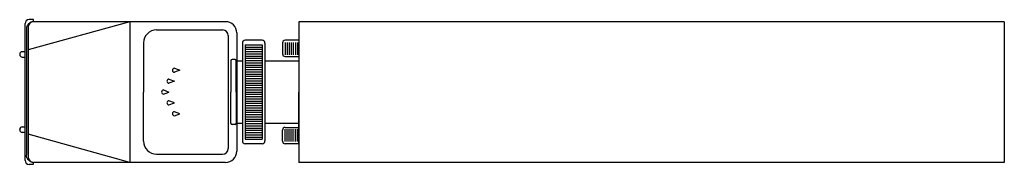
# Model space of a CAD drawing. Extents: x 597.5 to 615, y 163.2 to 165.7.
import ezdxf

# ---------------------------------------------------------------- set-up
doc = ezdxf.new("R2010")
doc.units = 0
doc.header["$MEASUREMENT"] = 0
doc.layers.add('AUTOS', color=1, linetype='CONTINUOUS')

msp = doc.modelspace()

# ---------------------------------------------------------------- linework, layer by layer
at = {"layer": 'AUTOS'}
for p, q in [((597.779, 165.711), (597.779, 165.744)), ((599.481, 165.708), (597.681, 165.208)), ((597.681, 165.608), (597.681, 163.308)), ((601.178, 165.708), (597.781, 165.708)), ((599.481, 165.708), (599.481, 163.208)), ((614.978, 165.708), (602.478, 165.708)), ((602.478, 165.708), (602.478, 163.208)), ((614.978, 165.708), (614.978, 163.208)), ((599.956, 165.562), (601.128, 165.562)), ((601.228, 165.462), (601.228, 163.454)), ((601.378, 165.508), (601.378, 163.408)), ((601.478, 165.328), (601.478, 163.588)), ((601.828, 165.378), (601.528, 165.378)), ((601.528, 165.298), (601.528, 163.618)), ((601.828, 165.298), (601.828, 163.618)), ((601.878, 165.328), (601.878, 163.588)), ((599.481, 163.208), (597.681, 163.708)), ((601.828, 163.538), (601.528, 163.538)), ((599.956, 163.354), (601.128, 163.354)), ((597.77, 163.207), (597.77, 163.172)), ((601.178, 163.208), (597.781, 163.208)), ((614.978, 163.208), (602.478, 163.208))]:
    msp.add_line(p, q, dxfattribs=at)
at = {"layer": 'AUTOS', "linetype": 'CONTINUOUS'}
for p, q in [((597.628, 163.241), (597.628, 165.675)), ((597.651, 165.591), (597.65, 165.582)), ((597.65, 165.582), (597.65, 165.573)), ((597.65, 165.573), (597.65, 163.335)), ((597.653, 165.6), (597.651, 165.591)), ((597.655, 165.609), (597.653, 165.6)), ((597.657, 165.617), (597.655, 165.609)), ((597.66, 165.626), (597.657, 165.617)), ((597.664, 165.634), (597.66, 165.626)), ((597.668, 165.642), (597.664, 165.634)), ((597.673, 165.65), (597.668, 165.642)), ((597.678, 165.657), (597.673, 165.65)), ((597.684, 165.664), (597.678, 165.657)), ((597.69, 165.67), (597.684, 165.664)), ((597.697, 165.677), (597.69, 165.67)), ((597.704, 165.682), (597.697, 165.677)), ((597.711, 165.688), (597.704, 165.682)), ((597.719, 165.692), (597.711, 165.688)), ((597.727, 165.697), (597.719, 165.692)), ((597.735, 165.7), (597.727, 165.697)), ((597.744, 165.704), (597.735, 165.7)), ((597.752, 165.706), (597.744, 165.704)), ((597.761, 165.708), (597.752, 165.706)), ((597.77, 165.71), (597.761, 165.708)), ((597.779, 165.711), (597.77, 165.71)), ((599.726, 165.332), (599.726, 164.458)), ((601.528, 165.298), (601.828, 165.298)), ((601.528, 165.258), (601.828, 165.258)), ((599.726, 163.584), (599.726, 164.458)), ((601.528, 163.618), (601.828, 163.618))]:
    msp.add_line(p, q, dxfattribs=at)
for points in [[(597.779, 165.744), (597.697, 165.744)], [(602.188, 165.332), (602.188, 165.135)], [(602.478, 165.378), (602.234, 165.378)], [(602.234, 165.336), (602.234, 165.119)], [(602.271, 165.336), (602.271, 165.119)], [(602.307, 165.336), (602.307, 165.119)], [(602.343, 165.336), (602.343, 165.119)], [(602.379, 165.336), (602.379, 165.119)], [(602.416, 165.336), (602.416, 165.119)], [(602.452, 165.336), (602.452, 165.119)], [(602.478, 165.378), (602.478, 164.458)], [(597.532, 165.129), (597.532, 165.125)], [(597.628, 165.175), (597.578, 165.175)], [(597.578, 165.079), (597.628, 165.079)], [(601.528, 165.218), (601.828, 165.218)], [(601.528, 165.178), (601.828, 165.178)], [(601.528, 165.138), (601.828, 165.138)], [(601.528, 165.098), (601.828, 165.098)], [(601.528, 165.058), (601.828, 165.058)], [(602.234, 165.089), (602.478, 165.089)], [(600.274, 164.881), (600.37, 164.845), (600.274, 164.808)], [(601.273, 165.015), (601.273, 164.458)], [(601.347, 165.038), (601.296, 165.038)], [(601.37, 164.458), (601.37, 165.015)], [(601.378, 165.01), (601.478, 165.01)], [(601.528, 165.018), (601.828, 165.018)], [(601.528, 164.978), (601.828, 164.978)], [(601.528, 164.938), (601.828, 164.938)], [(601.528, 164.898), (601.828, 164.898)], [(601.878, 165.01), (602.478, 165.01)], [(601.528, 164.858), (601.828, 164.858)], [(601.528, 164.818), (601.828, 164.818)], [(601.528, 164.778), (601.828, 164.778)], [(601.528, 164.738), (601.828, 164.738)], [(601.528, 164.698), (601.828, 164.698)], [(600.177, 164.688), (600.274, 164.651), (600.177, 164.615)], [(601.528, 164.658), (601.828, 164.658)], [(601.528, 164.618), (601.828, 164.618)], [(601.528, 164.578), (601.828, 164.578)], [(601.528, 164.538), (601.828, 164.538)], [(600.081, 164.494), (600.177, 164.458)], [(600.081, 164.422), (600.177, 164.458)], [(601.273, 163.902), (601.273, 164.458)], [(601.37, 164.458), (601.37, 163.902)], [(601.528, 164.498), (601.828, 164.498)], [(601.528, 164.458), (601.828, 164.458)], [(601.528, 164.418), (601.828, 164.418)], [(601.528, 164.378), (601.828, 164.378)], [(602.478, 163.538), (602.478, 164.458)], [(600.177, 164.229), (600.274, 164.265), (600.177, 164.301)], [(601.528, 164.338), (601.828, 164.338)], [(601.528, 164.298), (601.828, 164.298)], [(601.528, 164.258), (601.828, 164.258)], [(601.528, 164.218), (601.828, 164.218)], [(601.528, 164.178), (601.828, 164.178)], [(600.274, 164.036), (600.37, 164.072), (600.274, 164.108)], [(601.528, 164.138), (601.828, 164.138)], [(601.528, 164.098), (601.828, 164.098)], [(601.528, 164.058), (601.828, 164.058)], [(601.528, 164.018), (601.828, 164.018)], [(597.578, 163.838), (597.628, 163.838)], [(601.347, 163.879), (601.296, 163.879)], [(601.378, 163.906), (601.478, 163.906)], [(601.528, 163.978), (601.828, 163.978)], [(601.528, 163.938), (601.828, 163.938)], [(601.528, 163.898), (601.828, 163.898)], [(601.528, 163.858), (601.828, 163.858)], [(601.878, 163.906), (602.478, 163.906)], [(602.234, 163.828), (602.478, 163.828)], [(597.532, 163.787), (597.532, 163.792)], [(597.628, 163.741), (597.578, 163.741)], [(601.528, 163.818), (601.828, 163.818)], [(601.528, 163.778), (601.828, 163.778)], [(601.528, 163.738), (601.828, 163.738)], [(601.528, 163.698), (601.828, 163.698)], [(601.528, 163.658), (601.828, 163.658)], [(602.188, 163.584), (602.188, 163.782)], [(602.234, 163.581), (602.234, 163.798)], [(602.271, 163.581), (602.271, 163.798)], [(602.307, 163.581), (602.307, 163.798)], [(602.343, 163.581), (602.343, 163.798)], [(602.379, 163.581), (602.379, 163.798)], [(602.416, 163.581), (602.416, 163.798)], [(602.452, 163.581), (602.452, 163.798)], [(602.478, 163.538), (602.234, 163.538)], [(597.77, 163.207), (597.761, 163.208), (597.752, 163.21), (597.744, 163.213), (597.735, 163.216), (597.727, 163.22), (597.719, 163.224), (597.711, 163.229), (597.704, 163.234), (597.697, 163.24), (597.69, 163.246), (597.684, 163.253), (597.678, 163.26), (597.673, 163.267), (597.668, 163.275), (597.664, 163.283), (597.66, 163.291), (597.657, 163.299), (597.655, 163.308), (597.653, 163.317), (597.651, 163.326), (597.65, 163.335)], [(597.77, 163.172), (597.697, 163.172)]]:
    msp.add_lwpolyline(points, dxfattribs=at)
for centre, radius, start, end in [((597.697, 165.675), 0.069, 90, 180), ((599.956, 165.332), 0.23, 90, 180), ((602.234, 165.332), 0.046, 90, 180), ((597.578, 165.129), 0.046, 90, 180), ((597.578, 165.125), 0.046, 180, 270), ((602.234, 165.135), 0.046, 180, 270), ((600.274, 164.845), 0.0362, 90, 270), ((601.296, 165.015), 0.023, 90, 180), ((601.347, 165.015), 0.023, 0, 90), ((600.177, 164.651), 0.0362, 90, 270), ((600.081, 164.458), 0.0362, 90, 180), ((600.081, 164.458), 0.0362, 180, 270), ((600.177, 164.265), 0.0362, 90, 270), ((600.274, 164.072), 0.0362, 90, 270), ((597.578, 163.792), 0.046, 90, 180), ((601.296, 163.902), 0.023, 180, 270), ((601.347, 163.902), 0.023, 270, 0), ((602.234, 163.782), 0.046, 90, 180), ((597.578, 163.787), 0.046, 180, 270), ((599.956, 163.584), 0.23, 180, 270), ((602.234, 163.584), 0.046, 180, 270), ((597.697, 163.241), 0.069, 180, 270)]:
    msp.add_arc(centre, radius, start, end, dxfattribs=at)
at = {"layer": 'AUTOS'}
for centre, radius, start, end in [((597.781, 165.608), 0.1, 90, 180), ((601.178, 165.508), 0.2, 0, 90), ((601.128, 165.462), 0.1, 0, 90), ((601.528, 165.328), 0.05, 90, 180), ((601.828, 165.328), 0.05, 0, 90), ((601.528, 163.588), 0.05, 180, 270), ((601.828, 163.588), 0.05, 270, 0), ((597.781, 163.308), 0.1, 180, 270), ((601.128, 163.454), 0.1, 270, 0), ((601.178, 163.408), 0.2, 270, 0)]:
    msp.add_arc(centre, radius, start, end, dxfattribs=at)

doc.saveas('drawing.dxf')
